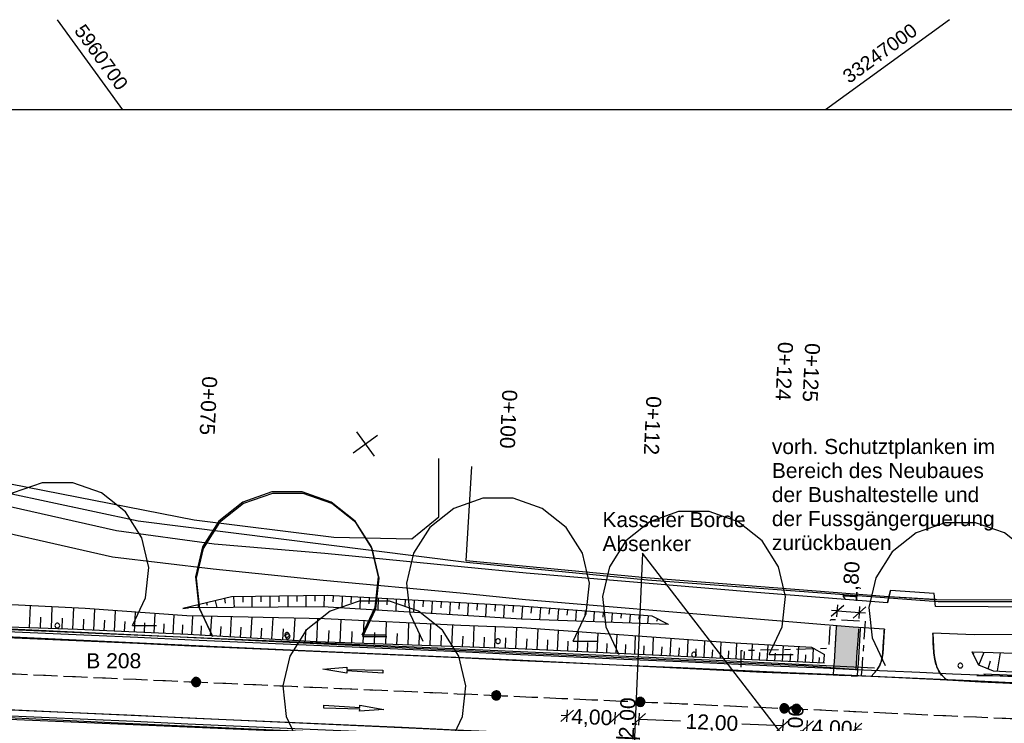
# Model space of a CAD drawing. Extents: x -1.5 to 43, y -1.5 to 27.2.
# Tile 42 of 50: x 11.8 to 28.1, y 15.5 to 27.2. Entities that reach past the tile are written whole.
import ezdxf
from ezdxf.enums import TextEntityAlignment as Align

# ---------------------------------------------------------------- set-up
doc = ezdxf.new("R2010")
doc.units = 0
for name, pattern in [('LT00000', [0]), ('LT21003', [0.6, 0.3, -0.1, 0.1, -0.1]), ('LT30007', [0.5, 0.3, -0.2]), ('LT30013', [0.42, 0.2, -0.1, 0.02, -0.1])]:
    doc.linetypes.add(name, pattern=pattern)
for name, color, linetype in [('ACHSEN_Stat', 7, 'LT00000'), ('Acker_003', 7, 'LT00000'), ('Bok_003', 7, 'LT00000'), ('Bok_005', 7, 'LT00000'), ('Bok_006', 7, 'LT00000'), ('Buk_003', 7, 'LT00000'), ('Buk_005', 7, 'LT00000'), ('Buk_006', 7, 'LT00000'), ('Bäume', 7, 'LT00000'), ('Fk_001', 7, 'LT00000'), ('Fk_002', 7, 'LT00000'), ('Fußweg', 7, 'LT00000'), ('Fußweg_001', 7, 'LT00000'), ('Fußweg_002', 7, 'LT00000'), ('Fußweg_003', 7, 'LT00000'), ('HD_Achs_Stationen', 7, 'LT00000'), ('HD_Baufeldgrenzen', 7, 'LT00000'), ('HD_Bema', 7, 'LT00000'), ('HD_Linie', 7, 'LT00000'), ('HD_Schutzplanken_vorh', 7, 'LT00000'), ('HD_Texte', 7, 'LT00000'), ('HD_Texte_U5_B2', 7, 'LT00000'), ('Manu_Flur', 7, 'LT00000'), ('PL_Fahrraum', 7, 'LT00000'), ('PL_Flächenfüllung', 7, 'LT00000'), ('PL_Markierung', 7, 'LT00000'), ('RASTER', 7, 'LT00000'), ('Schutzpl_001', 7, 'LT00000'), ('Schutzpl_003', 7, 'LT00000'), ('Schutzpl_004', 7, 'LT00000'), ('Tor_001', 7, 'LT00000'), ('VERM_Böschung', 7, 'LT00000'), ('Zaun_001', 7, 'LT00000')]:
    doc.layers.add(name, color=color, linetype=linetype)
doc.styles.add('TS100', font='txt', dxfattribs={"height": 0.2})

# ---------------------------------------------------------------- blocks, each defined once
blk = doc.blocks.new('SYMB20733')
at = {"color": 0, "linetype": 'ByBlock'}
blk.add_line((0.156125, 0), (0.206125, 0), dxfattribs=at)
at = {"color": 0, "linetype": 'ByBlock', "flags": 128}
blk.add_lwpolyline([(0.156125, 0), (0.18344, 0.057533), (0.190279, 0.120853), (0.175878, 0.182892), (0.141845, 0.236725), (0.091978, 0.276342), (0.031844, 0.297321), (-0.031844, 0.297321), (-0.091978, 0.276342), (-0.141845, 0.236725), (-0.175878, 0.182892), (-0.190279, 0.120853), (-0.18344, 0.057533), (-0.156125, 0)], dxfattribs=at)
blk.add_lwpolyline([(0.005, 0), (0.004698, 0.00171), (0.00383, 0.003214), (0.0025, 0.00433), (0.000868, 0.004924), (-0.000868, 0.004924), (-0.0025, 0.00433), (-0.00383, 0.003214), (-0.004698, 0.00171), (-0.005, 0), (-0.004698, -0.00171), (-0.00383, -0.003214), (-0.0025, -0.00433), (-0.000868, -0.004924), (0.000868, -0.004924), (0.0025, -0.00433), (0.00383, -0.003214), (0.004698, -0.00171), (0.005, 0)], close=True, dxfattribs=at)
blk = doc.blocks.new('SYMB31')
at = {"color": 0, "linetype": 'ByBlock'}
for p, q in [((-0.497987, 0.040001), (0.496399, 0.040001)), ((-0.497987, 0.030001), (0.497299, 0.030001)), ((-0.497987, 0.020001), (0.4982, 0.020001)), ((-0.497987, 0.010001), (0.4991, 0.010001)), ((-0.497987, 0.000001), (0.5, 0.000001)), ((-0.497048, 0.050001), (0.495498, 0.050001)), ((-0.495233, 0.060001), (0.494598, 0.060001)), ((-0.493418, 0.070001), (0.493697, 0.070001)), ((-0.491604, 0.080001), (0.492797, 0.080001)), ((-0.489789, 0.090001), (0.491762, 0.090001)), ((-0.487974, 0.100001), (0.489003, 0.100001)), ((-0.486159, 0.110001), (0.486244, 0.110001)), ((-0.484344, 0.120001), (0.483485, 0.120001)), ((-0.482529, 0.130001), (0.480726, 0.130001)), ((-0.479361, 0.140001), (0.477967, 0.140001)), ((-0.475607, 0.150001), (0.475207, 0.150001)), ((-0.471854, 0.160001), (0.472448, 0.160001)), ((-0.4681, 0.170001), (0.469688, 0.170001)), ((-0.464346, 0.180001), (0.466041, 0.180001)), ((-0.460593, 0.190001), (0.461225, 0.190001)), ((-0.456839, 0.200001), (0.45641, 0.200001)), ((-0.453086, 0.210001), (0.451594, 0.210001)), ((-0.448652, 0.220001), (0.446778, 0.220001)), ((-0.442678, 0.230001), (0.441961, 0.230001)), ((-0.436704, 0.240001), (0.437144, 0.240001)), ((-0.43073, 0.250001), (0.432327, 0.250001)), ((-0.424756, 0.260001), (0.426642, 0.260001)), ((-0.418782, 0.270001), (0.419377, 0.270001)), ((-0.412808, 0.280001), (0.412113, 0.280001)), ((-0.406834, 0.290001), (0.404849, 0.290001)), ((-0.399172, 0.300001), (0.397584, 0.300001)), ((-0.390436, 0.310001), (0.390318, 0.310001)), ((-0.381699, 0.320001), (0.383053, 0.320001)), ((-0.372963, 0.330001), (0.375458, 0.330001)), ((-0.364226, 0.340001), (0.364999, 0.340001)), ((-0.355489, 0.350001), (0.35454, 0.350001)), ((-0.346752, 0.360001), (0.34408, 0.360001)), ((-0.334744, 0.370001), (0.333621, 0.370001)), ((-0.322205, 0.380001), (0.323162, 0.380001)), ((-0.309665, 0.390001), (0.312703, 0.390001)), ((-0.297125, 0.400001), (0.297983, 0.400001)), ((-0.284586, 0.410001), (0.282834, 0.410001)), ((-0.270406, 0.420001), (0.267684, 0.420001)), ((-0.251823, 0.430001), (0.252535, 0.430001)), ((-0.233238, 0.440001), (0.237385, 0.440001)), ((-0.214651, 0.450001), (0.214235, 0.450001)), ((-0.195771, 0.460001), (0.190839, 0.460001)), ((-0.164995, 0.470001), (0.167442, 0.470001)), ((-0.134219, 0.480001), (0.134916, 0.480001)), ((-0.09252, 0.490001), (0.091093, 0.490001)), ((-0.497987, -0.009999), (0.499101, -0.009999)), ((-0.497987, -0.019999), (0.4982, -0.019999)), ((-0.497987, -0.029999), (0.497299, -0.029999)), ((-0.497987, -0.039999), (0.496399, -0.039999)), ((-0.497048, -0.049999), (0.495498, -0.049999)), ((-0.495233, -0.059999), (0.494598, -0.059999)), ((-0.493419, -0.069999), (0.493697, -0.069999)), ((-0.491604, -0.079999), (0.492797, -0.079999)), ((-0.489789, -0.089999), (0.491763, -0.089999)), ((-0.487974, -0.099999), (0.489004, -0.099999)), ((-0.48616, -0.109999), (0.486245, -0.109999)), ((-0.484345, -0.119999), (0.483486, -0.119999)), ((-0.482529, -0.129999), (0.480727, -0.129999)), ((-0.479361, -0.139999), (0.477968, -0.139999)), ((-0.475608, -0.149999), (0.475208, -0.149999)), ((-0.471854, -0.159999), (0.472448, -0.159999)), ((-0.468101, -0.169999), (0.469688, -0.169999)), ((-0.464347, -0.179999), (0.466042, -0.179999)), ((-0.460594, -0.189999), (0.461226, -0.189999)), ((-0.45684, -0.199999), (0.45641, -0.199999)), ((-0.453086, -0.209999), (0.451595, -0.209999)), ((-0.448654, -0.219999), (0.446779, -0.219999)), ((-0.44268, -0.229999), (0.441962, -0.229999)), ((-0.436706, -0.239999), (0.437145, -0.239999)), ((-0.430732, -0.249999), (0.432328, -0.249999)), ((-0.424758, -0.259999), (0.426643, -0.259999)), ((-0.418784, -0.269999), (0.419379, -0.269999)), ((-0.41281, -0.279999), (0.412115, -0.279999)), ((-0.406836, -0.289999), (0.40485, -0.289999)), ((-0.399174, -0.299999), (0.397585, -0.299999)), ((-0.390438, -0.309999), (0.390319, -0.309999)), ((-0.381701, -0.319999), (0.383054, -0.319999)), ((-0.372964, -0.329999), (0.37546, -0.329999)), ((-0.364228, -0.339999), (0.365001, -0.339999)), ((-0.355491, -0.349999), (0.354542, -0.349999)), ((-0.346754, -0.359999), (0.344082, -0.359999)), ((-0.334747, -0.369999), (0.333623, -0.369999)), ((-0.322207, -0.379999), (0.323164, -0.379999)), ((-0.309667, -0.389999), (0.312705, -0.389999)), ((-0.297128, -0.399999), (0.297986, -0.399999)), ((-0.284588, -0.409999), (0.282836, -0.409999)), ((-0.27041, -0.419999), (0.267687, -0.419999)), ((-0.251827, -0.429999), (0.252538, -0.429999)), ((-0.233242, -0.439999), (0.237388, -0.439999)), ((-0.214655, -0.449999), (0.214239, -0.449999)), ((-0.195778, -0.459999), (0.190843, -0.459999)), ((-0.165002, -0.469999), (0.167447, -0.469999)), ((-0.134226, -0.479999), (0.134925, -0.479999)), ((-0.092535, -0.489999), (0.091102, -0.489999))]:
    blk.add_line(p, q, dxfattribs=at)
at = {"color": 0, "linetype": 'ByBlock', "flags": 128}
blk.add_lwpolyline([(0.5, 0), (0.489765, 0.100649), (0.459479, 0.197178), (0.410382, 0.285634), (0.344483, 0.362396), (0.264482, 0.424322), (0.173653, 0.468876), (0.075714, 0.494234), (-0.025325, 0.499358), (-0.125326, 0.484039), (-0.220197, 0.448902), (-0.306053, 0.395388), (-0.379379, 0.325686), (-0.437173, 0.242651), (-0.47707, 0.149682), (-0.497435, 0.050584), (-0.497435, -0.050584), (-0.47707, -0.149682), (-0.437173, -0.242651), (-0.379379, -0.325686), (-0.306053, -0.395388), (-0.220197, -0.448902), (-0.125326, -0.484039), (-0.025325, -0.499358), (0.075714, -0.494234), (0.173653, -0.468876), (0.264482, -0.424322), (0.344483, -0.362396), (0.410382, -0.285634), (0.459479, -0.197178), (0.489765, -0.100649), (0.5, 0)], close=True, dxfattribs=at)
blk = doc.blocks.new('*D11')
at = {"color": 18, "linetype": 'ByBlock', "true_color": 0x000000}
for p, q in [((20.970425, 15.710329), (20.761688, 15.519466)), ((20.866057, 15.614898), (20.766157, 15.619366)), ((20.861588, 15.514998), (20.870525, 15.714798)), ((21.769626, 15.674581), (21.560889, 15.483718)), ((21.660789, 15.47925), (21.669726, 15.67905)), ((21.665258, 15.57915), (21.665357, 15.579145)), ((22.169426, 15.656699), (21.960689, 15.465835)), ((22.060589, 15.461367), (22.069526, 15.661167)), ((22.064958, 15.561271), (22.065058, 15.561267)), ((22.065058, 15.561267), (22.751871, 15.530546)), ((23.775847, 15.484744), (24.462661, 15.454024)), ((24.567029, 15.549455), (24.358292, 15.358592)), ((24.458192, 15.354123), (24.467129, 15.553924)), ((24.96623, 15.531599), (24.757493, 15.340736)), ((24.857393, 15.336267), (24.86633, 15.536068)), ((25.769227, 15.495682), (25.56049, 15.304818)), ((25.66039, 15.30035), (25.669327, 15.50015)), ((25.664859, 15.40025), (25.764759, 15.395781))]:
    blk.add_line(p, q, dxfattribs=at)
at = {"color": 18, "linetype": 'ByBlock', "true_color": 0x000000, "style": 'TS100'}
for s, rotation, width, p, p2 in [('2,00', 87.4389, 1.001199, (21.975386, 15.237172), (22.005797, 15.917048)), ('2,00', 87.4389, 1.001199, (24.772489, 15.11206), (24.8029, 15.791935)), ('4,00', 357.4389, 1.001199, (20.932621, 15.486795), (21.612497, 15.456385)), ('12,00', 357.4389, 1.001171, (22.833698, 15.401761), (23.707824, 15.362662)), ('4,00', 357.4389, 1.001199, (24.930324, 15.30798), (25.6102, 15.27757))]:
    blk.add_text(s, height=0.25, rotation=rotation, dxfattribs=dict(at, width=width)).set_placement(p, p2, align=Align.FIT)
blk = doc.blocks.new('*D14')
at = {"color": 18, "linetype": 'ByBlock', "true_color": 0x000000}
for p, q in [((25.471101, 17.453293), (25.258386, 17.266874)), ((25.35817, 17.2603), (25.371318, 17.459868)), ((25.840301, 17.428969), (25.627585, 17.24255)), ((25.727369, 17.235976), (25.740517, 17.435543)), ((25.364744, 17.360084), (25.26496, 17.366658)), ((25.364744, 17.360084), (25.733943, 17.33576)), ((25.733943, 17.33576), (25.833727, 17.329186))]:
    blk.add_line(p, q, dxfattribs=at)
at = {"color": 18, "linetype": 'ByBlock', "true_color": 0x000000, "style": 'TS100', "width": 1.001199}
blk.add_text('1,80', height=0.25, rotation=86.230597, dxfattribs=at).set_placement((25.692965, 17.499284), (25.737705, 18.178368), align=Align.FIT)
blk = doc.blocks.new('SYMB20915')
at = {"color": 0, "linetype": 'ByBlock'}
for p, q in [((-0.05, 0.6), (0, 1)), ((0, 1), (0.05, 0.6)), ((-0.0125, 0.6), (-0.05, 0.6)), ((-0.025, 0), (-0.0125, 0.6)), ((0.05, 0.6), (0.0125, 0.6)), ((0.0125, 0.6), (0.025, 0)), ((0.025, 0), (-0.025, 0))]:
    blk.add_line(p, q, dxfattribs=at)

msp = doc.modelspace()

# ---------------------------------------------------------------- hatches: boundary and pattern name
at = {"layer": 'PL_Flächenfüllung', "linetype": 'Continuous', "true_color": 0xffd6a8}
msp.add_hatch(color=41, dxfattribs=at).paths.add_polyline_path([(25.34684, 17.08828), (25.3351, 16.91018), (25.322, 16.71129), (25.30892, 16.51282), (25.30891, 16.51261), (25.30221, 16.41099), (25.67169, 16.39079), (25.67811, 16.48838), (25.67813, 16.48858), (25.69068, 16.67916), (25.70327, 16.87015), (25.71454, 17.04118), (25.71585, 17.06113), (25.71741, 17.08475), (25.34821, 17.10907)])

# ---------------------------------------------------------------- linework, layer by layer
at = {"layer": 'Acker_003', "color": 253, "true_color": 0x999999, "flags": 128}
msp.add_lwpolyline([(8.122003, 20.80277), (8.452439, 20.004301), (11.313123, 19.529736), (14.66136, 18.874427), (16.981459, 18.589291), (18.284215, 18.558069), (18.730784, 18.926771), (18.728468, 19.896638)], dxfattribs=at)
at = {"layer": 'Bok_003', "color": 253, "true_color": 0x999999, "flags": 128}
msp.add_lwpolyline([(27.713372, 16.462834), (27.955932, 16.366141), (30.57511, 16.22364), (32.517908, 16.084888), (33.809372, 16.055598), (34.788408, 16.01365), (35.365942, 16.307915), (35.677111, 16.609146)], dxfattribs=at)
at = {"layer": 'Bok_005', "color": 253, "true_color": 0x999999, "flags": 128}
msp.add_lwpolyline([(25.149074, 16.489753), (23.81769, 16.555509), (20.050533, 16.729202), (16.684585, 16.847797), (14.552344, 16.969303), (12.719333, 17.053581), (11.084977, 17.1084), (7.91197, 17.269031), (6.981652, 17.318441), (5.106739, 17.475364), (3.840288, 17.476351), (2.767397, 17.678783), (2.722193, 17.918617)], dxfattribs=at)
at = {"layer": 'Bok_006', "color": 253, "true_color": 0x999999, "flags": 128}
msp.add_lwpolyline([(22.553619, 17.137447), (22.279773, 17.27346), (20.083178, 17.440668), (19.189871, 17.487796), (16.880755, 17.616267), (15.281109, 17.596431), (14.471045, 17.400707)], dxfattribs=at)
at = {"layer": 'Buk_003', "color": 253, "true_color": 0x999999, "flags": 128}
msp.add_lwpolyline([(27.609707, 16.677993), (30.582725, 16.588126), (31.629162, 16.569437), (32.467413, 16.545348), (33.833804, 16.442192), (34.824725, 16.347817), (35.383826, 16.560953), (35.241822, 16.675082), (33.946717, 16.654262), (32.04355, 16.768409)], dxfattribs=at)
at = {"layer": 'Buk_005', "color": 253, "true_color": 0x999999, "flags": 128}
msp.add_lwpolyline([(25.154574, 16.629468), (24.941301, 16.752813), (23.659512, 16.824261), (20.111165, 17.081282), (19.098323, 17.120423), (16.826827, 17.231482), (14.538184, 17.277673), (12.844059, 17.400808), (10.402043, 17.523696), (7.092523, 17.68848), (5.180671, 17.841804), (3.951723, 17.888827)], dxfattribs=at)
at = {"layer": 'Buk_006', "color": 253, "true_color": 0x999999, "flags": 128}
msp.add_lwpolyline([(20.106293, 17.224092), (19.138074, 17.285519), (16.8011, 17.428855), (14.562614, 17.413838)], dxfattribs=at)
at = {"layer": 'Fk_001', "color": 253, "true_color": 0x999999, "flags": 128}
msp.add_lwpolyline([(40.626294, 15.556086), (38.444968, 15.672337), (35.428186, 15.817674), (32.354987, 15.967508), (27.751217, 16.178347), (27.194409, 16.208404), (25.926604, 16.267738), (25.923208, 16.26799), (24.126993, 16.335988), (20.017123, 16.541767), (16.626135, 16.692107), (14.921225, 16.77156), (10.469836, 16.982605), (5.07695, 17.233948), (2.390106, 17.383157), (2.372755, 17.3839), (0.876168, 17.448829), (0.873435, 17.448926), (0, 17.479961)], dxfattribs=at)
at = {"layer": 'Fk_002', "color": 253, "true_color": 0x999999, "flags": 128}
msp.add_lwpolyline([(41.204025, 14.29305), (35.127338, 14.620623), (33.32718, 14.713444), (29.924651, 14.867759), (28.822706, 14.919294), (26.416558, 15.020036), (21.595498, 15.250256), (18.352818, 15.404024), (16.780538, 15.476502), (12.510945, 15.672786), (10.119166, 15.77927), (7.664459, 15.898871), (5.173852, 16.004255), (3.672381, 16.063657), (0, 16.262063)], dxfattribs=at)
at = {"layer": 'Fußweg', "color": 253, "true_color": 0x999999}
for p, q in [((26.198236, 17.498196), (26.249151, 17.700327)), ((26.996709, 17.436307), (26.977226, 17.652307))]:
    msp.add_line(p, q, dxfattribs=at)
at = {"layer": 'Fußweg', "color": 253, "true_color": 0x999999, "flags": 128}
for points in [[(25.348534, 17.114055), (25.346833, 17.088235), (25.308917, 16.512733), (25.301753, 16.403995), (25.294361, 16.291796)], [(25.747342, 17.082788), (25.745968, 17.061939), (25.708052, 16.486437), (25.701435, 16.386009), (25.694231, 16.276658)], [(26.146487, 17.056651), (26.144805, 17.031), (26.119831, 16.650035), (26.103753, 16.551432), (26.069235, 16.45768), (26.017532, 16.372195), (25.926604, 16.267738)], [(26.955633, 16.991639), (26.958166, 16.881355), (26.962974, 16.771393), (26.97233, 16.662077), (26.988508, 16.55373), (27.002557, 16.490007), (27.021863, 16.427494), (27.04533, 16.37336), (27.075976, 16.323473), (27.109064, 16.284934), (27.146445, 16.249898), (27.185973, 16.216613)]]:
    msp.add_lwpolyline(points, dxfattribs=at)
at = {"layer": 'Fußweg_001', "color": 253, "true_color": 0x999999, "flags": 128}
msp.add_lwpolyline([(41.054547, 17.382155), (39.880164, 17.576607), (39.045265, 17.539598), (38.182883, 17.344428), (37.271604, 17.169603), (36.319462, 17.088449), (36.063111, 17.064618), (35.274876, 17.010339), (34.098245, 16.993521), (32.110371, 16.99322), (29.651555, 16.976588), (27.642193, 16.965373), (26.955633, 16.991639)], dxfattribs=at)
at = {"layer": 'Fußweg_002', "color": 253, "true_color": 0x999999, "flags": 128}
msp.add_lwpolyline([(41.17168, 17.811626), (39.898388, 18.020741), (39.064013, 17.999686), (38.108673, 17.781725), (37.277569, 17.620404), (36.297542, 17.528633), (35.143803, 17.443899), (34.032069, 17.440857), (32.092408, 17.435784), (29.627284, 17.420008), (26.996709, 17.436307), (26.986776, 17.546425), (26.986559, 17.548832), (26.977226, 17.652307), (26.249151, 17.700327), (26.223053, 17.596718), (26.198236, 17.498196), (24.015774, 17.66875), (20.184563, 17.992193), (19.159763, 18.086922), (16.835035, 18.314802), (14.989119, 18.474005), (13.367075, 18.691536), (10.683228, 19.299032), (9.580314, 19.50536), (7.864173, 19.530177), (6.889002, 19.536863), (6.020594, 19.347946), (5.171921, 19.041355), (4.402156, 18.928308), (3.432678, 18.877821), (2.737997, 18.98842), (2.356843, 19.073417), (1.458742, 19.334362), (0.868207, 19.559193)], dxfattribs=at)
at = {"layer": 'Fußweg_003', "color": 253, "true_color": 0x999999, "flags": 128}
msp.add_lwpolyline([(26.146487, 17.056651), (25.625545, 17.090764), (23.883567, 17.237227), (20.172203, 17.544409), (19.088816, 17.65887), (16.80853, 17.868113), (14.974391, 18.05466), (13.299844, 18.255306), (10.560835, 18.878842), (9.475064, 19.052386), (7.886487, 19.084347), (6.898111, 19.090833), (6.120786, 18.911974), (5.237422, 18.596989), (4.413882, 18.480719), (3.41076, 18.430262), (2.716614, 18.520731), (2.186462, 18.667557), (2.131389, 18.410243), (2.125162, 18.08706), (2.242433, 17.695635), (2.372755, 17.3839)], dxfattribs=at)
at = {"layer": 'HD_Baufeldgrenzen', "color": 1, "linetype": 'LT21003', "true_color": 0xff0000, "flags": 128}
msp.add_lwpolyline([(25.828063, 17.192149), (25.814319, 17.034603), (25.803051, 16.863574), (25.790468, 16.672588), (25.777911, 16.482001), (25.771469, 16.384213), (25.7603, 16.263546), (25.194577, 16.29837), (23.760606, 16.361121), (23.760606, 16.70315), (25.224492, 16.740773), (25.24705, 17.094809), (25.253682, 17.220507), (25.828063, 17.192149)], close=True, dxfattribs=at)
at = {"layer": 'HD_Schutzplanken_vorh', "color": 40, "true_color": 0xffbf00, "flags": 128}
for points in [[(25.982789, 16.408661), (23.231733, 16.544332), (18.583555, 16.744419), (14.043116, 16.939376), (8.394502, 17.185637), (3.761715, 17.437029)], [(27.802955, 16.314317), (31.038552, 16.174085), (33.771366, 16.030433), (35.289976, 15.972288)], [(9.250026, 15.661327), (14.031596, 15.456109), (20.029935, 15.192746), (27.574722, 14.880455), (29.460443, 14.793427)]]:
    msp.add_lwpolyline(points, dxfattribs=at)
at = {"layer": 'HD_Texte', "color": 18, "true_color": 0x000000, "flags": 128}
msp.add_lwpolyline([(24.609673, 15.089584), (22.118646, 18.321803), (21.9825, 15.135099)], dxfattribs=at)
at = {"layer": 'Manu_Flur', "color": 214, "true_color": 0xaa00aa, "flags": 128}
msp.add_lwpolyline([(30.243855, 17.512654), (27.040958, 17.513496), (22.204578, 17.873674), (19.188847, 18.166851), (13.726786, 18.854197), (10.086827, 19.631947)], dxfattribs=at)
at = {"layer": 'PL_Fahrraum', "color": 18, "true_color": 0x000000, "flags": 128}
for points in [[(0, 17.566735), (0.461486, 17.544546), (0.461686, 17.544537), (1.176461, 17.510169), (1.891235, 17.475802), (2.606009, 17.441435), (2.606209, 17.441425), (2.836343, 17.43036), (3.325778, 17.406828), (4.246714, 17.362548), (5.16765, 17.318268), (5.984706, 17.278983), (6.801962, 17.239689), (7.777755, 17.193117), (8.753582, 17.147237), (9.72964, 17.102039), (10.404593, 17.071189), (11.412057, 17.025757), (12.182087, 16.991313), (12.952117, 16.95687), (13.722347, 16.922419), (14.613656, 16.882551), (15.504965, 16.842683), (16.396274, 16.802815), (17.287583, 16.762948), (18.178891, 16.72308), (19.0702, 16.683212), (19.961509, 16.643344), (20.853617, 16.603441), (21.808263, 16.56074), (22.762908, 16.518039), (23.717554, 16.475339), (24.425646, 16.443666), (25.133538, 16.412003), (25.133738, 16.411994), (25.665606, 16.388203), (26.197474, 16.364413), (26.738333, 16.340221), (27.278993, 16.316038), (27.713758, 16.296591), (27.946925, 16.286161), (27.947125, 16.286152), (28.83144, 16.246597), (28.988084, 16.239591), (29.71239, 16.206752), (30.464458, 16.171722), (31.21668, 16.135733), (31.71047, 16.111591), (32.288033, 16.082834), (32.865568, 16.053516), (33.70922, 16.009682), (34.428445, 15.971367), (35.317364, 15.922809), (35.317764, 15.922787), (35.410621, 15.917645), (35.624494, 15.905802), (35.707966, 15.901179), (36.258123, 15.870715), (36.80828, 15.84025), (37.705106, 15.790589), (38.226308, 15.761728), (38.226507, 15.761717), (38.964377, 15.720857), (39.702446, 15.679987), (39.887563, 15.669737), (40.423542, 15.640057), (40.95972, 15.610367)], [(25.348206, 17.109065), (25.346836, 17.088283), (25.335102, 16.910179), (25.321999, 16.711292), (25.308923, 16.512821), (25.308909, 16.512613), (25.302214, 16.410987)], [(25.71585, 17.061134), (25.714535, 17.041177), (25.703267, 16.870148), (25.690684, 16.679162), (25.678128, 16.488575), (25.678115, 16.488376), (25.671685, 16.390787)], [(25.991675, 16.342491), (25.993645, 16.344754), (26.005989, 16.358934), (26.017543, 16.37221), (26.018231, 16.373193), (26.029014, 16.388593), (26.03475, 16.396785), (26.039691, 16.404782), (26.049784, 16.421115), (26.05052, 16.422306), (26.059089, 16.438135), (26.064802, 16.448688), (26.067947, 16.455386), (26.076274, 16.473129), (26.077549, 16.475845), (26.083656, 16.491066), (26.088719, 16.503688), (26.09267, 16.515442), (26.098275, 16.532125), (26.098806, 16.534053), (26.10044, 16.540034), (26.100915, 16.54177), (26.106187, 16.561063), (26.107023, 16.564975), (26.112386, 16.590211), (26.112428, 16.590407), (26.116311, 16.61571), (26.116977, 16.62006), (26.119836, 16.650124), (26.119941, 16.65172), (26.122296, 16.687643), (26.124664, 16.723766), (26.127019, 16.759688), (26.129387, 16.795811), (26.131755, 16.831933), (26.134123, 16.868056), (26.136504, 16.904378), (26.138872, 16.9405), (26.141253, 16.976822), (26.143635, 17.013144), (26.144799, 17.030906), (26.145676, 17.044278)], [(27.115667, 16.278354), (27.113485, 16.280462), (27.100307, 16.29417), (27.088572, 16.307555), (27.087772, 16.308468), (27.07602, 16.323417), (27.070252, 16.331725), (27.064838, 16.33954), (27.054699, 16.356103), (27.054023, 16.357347), (27.045337, 16.373347), (27.040056, 16.384275), (27.036799, 16.391014), (27.02894, 16.409213), (27.027845, 16.412043), (27.021857, 16.427512), (27.017407, 16.440528), (27.013352, 16.452396), (27.008285, 16.469461), (27.007709, 16.4714), (27.005925, 16.477412), (27.005469, 16.479174), (27.000406, 16.498759), (26.999393, 16.502676), (26.993631, 16.528127), (26.993591, 16.528325), (26.988511, 16.553715), (26.987745, 16.558098), (26.982485, 16.588187), (26.982208, 16.589782), (26.976858, 16.625798), (26.972324, 16.66213), (26.968573, 16.698348), (26.965478, 16.734831), (26.962976, 16.771359), (26.960982, 16.807918), (26.959402, 16.8447), (26.958168, 16.881293), (26.957181, 16.918096), (26.956364, 16.954903), (26.956006, 16.972903), (26.955736, 16.986454)], [(0, 16.165118), (0.39425, 16.146162), (0.39445, 16.146152), (1.109225, 16.111785), (1.823999, 16.077418), (2.538773, 16.04305), (2.538973, 16.043041), (2.769107, 16.031976), (3.258542, 16.008443), (4.179478, 15.964163), (5.100414, 15.919884), (5.91747, 15.880599), (6.734726, 15.841304), (7.71151, 15.794686), (8.688326, 15.748759), (9.665375, 15.703515), (10.341012, 15.672633), (10.341212, 15.672624), (11.349499, 15.627155), (12.119529, 15.592712), (12.889559, 15.558269), (13.659789, 15.523817), (14.551098, 15.483949), (15.442406, 15.444081), (16.333715, 15.404214), (17.225024, 15.364346), (18.116333, 15.324478), (19.007642, 15.284611), (19.89895, 15.244743), (20.791058, 15.204839), (21.745704, 15.162139), (22.700349, 15.119438), (23.654995, 15.076737), (24.363087, 15.045065), (25.070979, 15.013401), (25.071179, 15.013392), (25.603047, 14.989602), (26.134915, 14.965812), (26.675775, 14.941619), (27.216434, 14.917436), (27.651199, 14.897989), (27.884366, 14.88756), (27.884566, 14.887551), (28.768882, 14.847996), (28.925525, 14.840989), (29.648132, 14.808228), (30.398436, 14.773279), (31.148894, 14.737375), (31.641526, 14.71329), (32.217734, 14.6846), (32.793914, 14.655351), (33.635588, 14.611619), (34.353125, 14.573394), (35.239959, 14.52495), (35.240358, 14.524928), (35.333216, 14.519786), (35.547088, 14.507943), (35.63056, 14.503321), (36.180717, 14.472856), (36.730875, 14.442392), (37.627701, 14.39273), (38.148902, 14.363869), (38.149102, 14.363858), (38.886971, 14.322999), (39.625041, 14.282129), (39.810157, 14.271878), (40.346136, 14.242199), (40.882315, 14.212508)]]:
    msp.add_lwpolyline(points, dxfattribs=at)
at = {"layer": 'PL_Fahrraum', "color": 18, "linetype": 'LT30013', "true_color": 0x000000, "flags": 128}
msp.add_lwpolyline([(0, 16.865926), (0.427868, 16.845354), (0.428068, 16.845344), (1.142843, 16.810977), (1.857617, 16.77661), (2.572391, 16.742243), (2.572591, 16.742233), (2.802725, 16.731168), (3.29216, 16.707635), (4.213096, 16.663356), (5.134032, 16.619076), (5.951088, 16.579791), (6.768344, 16.540496), (7.744632, 16.493902), (8.720954, 16.447998), (9.697507, 16.402777), (10.372802, 16.371911), (11.380778, 16.326456), (12.150808, 16.292013), (12.920838, 16.25757), (13.691068, 16.223118), (14.582377, 16.18325), (15.473686, 16.143382), (16.364994, 16.103515), (17.256303, 16.063647), (18.147612, 16.023779), (19.038921, 15.983911), (19.93023, 15.944044), (20.822338, 15.90414), (21.776983, 15.861439), (22.731629, 15.818739), (23.686274, 15.776038), (24.394366, 15.744365), (25.102258, 15.712702), (25.102458, 15.712693), (25.634326, 15.688903), (26.166195, 15.665112), (26.707054, 15.64092), (27.247713, 15.616737), (27.682479, 15.59729), (27.915645, 15.586861), (27.915845, 15.586852), (28.800161, 15.547297), (28.956804, 15.54029), (29.680261, 15.50749), (30.431447, 15.472501), (31.182787, 15.436554), (31.675998, 15.412441), (32.252883, 15.383717), (32.829741, 15.354434), (33.672404, 15.310651), (34.390785, 15.27238), (35.278661, 15.223879), (35.279061, 15.223857), (35.371919, 15.218715), (35.585791, 15.206872), (35.669263, 15.20225), (36.21942, 15.171785), (36.769577, 15.141321), (37.666403, 15.09166), (38.187605, 15.062798), (38.187805, 15.062787), (38.925674, 15.021928), (39.663743, 14.981058), (39.84886, 14.970807), (40.384839, 14.941128), (40.921017, 14.911437)], dxfattribs=at)
at = {"layer": 'PL_Markierung', "color": 18, "true_color": 0x000000, "flags": 128}
for points in [[(0, 17.466619), (0.536352, 17.440831), (1.301468, 17.404043), (2.066584, 17.367256), (2.8315, 17.330478), (3.320935, 17.306945), (4.241871, 17.262665), (5.162807, 17.218386), (5.979863, 17.179101), (6.797119, 17.139806), (7.772984, 17.093231), (8.748881, 17.047348), (9.72501, 17.002146), (10.566168, 16.96375), (11.407549, 16.925858), (12.177579, 16.891415), (12.947609, 16.856972), (13.717839, 16.82252), (14.609148, 16.782652), (15.500457, 16.742785), (16.391765, 16.702917), (17.283074, 16.663049), (18.174383, 16.623182), (19.065692, 16.583314), (19.957001, 16.543446), (20.849109, 16.503543), (21.803754, 16.460842), (22.7584, 16.418141), (23.713045, 16.37544), (24.539619, 16.338468), (25.366192, 16.301496), (26.192966, 16.264515), (26.951008, 16.230608), (27.709249, 16.196692), (28.268091, 16.171696), (28.826932, 16.146699), (28.983575, 16.139693), (29.70776, 16.106859), (30.459702, 16.071835), (31.211798, 16.035852), (31.705506, 16.011715), (32.282972, 15.982962), (32.860409, 15.953649), (33.703921, 15.909822), (34.423025, 15.871514), (35.311795, 15.822964), (35.312195, 15.822942), (35.405052, 15.8178), (35.702397, 15.801335), (36.252554, 15.77087), (36.802711, 15.740405), (37.699537, 15.690744), (38.698207, 15.635443), (39.696877, 15.580142), (39.881994, 15.569892), (40.417973, 15.540212), (40.954151, 15.510522), (40.954351, 15.510511)], [(0, 16.265233), (0.478721, 16.242216), (1.243837, 16.205428), (2.008953, 16.16864), (2.77387, 16.131862), (3.263304, 16.10833), (4.18424, 16.06405), (5.105176, 16.01977), (5.922232, 15.980485), (6.739488, 15.941191), (7.716201, 15.894576), (8.692947, 15.848652), (9.669925, 15.803411), (10.511815, 15.764982), (11.353927, 15.727057), (12.123957, 15.692614), (12.893987, 15.658171), (13.664217, 15.623719), (14.555526, 15.583851), (15.446835, 15.543983), (16.338144, 15.504116), (17.229452, 15.464248), (18.120761, 15.42438), (19.01207, 15.384512), (19.903379, 15.344645), (20.795487, 15.304741), (21.750132, 15.26204), (22.704778, 15.21934), (23.659423, 15.176639), (24.485997, 15.139667), (25.31257, 15.102695), (26.139344, 15.065714), (26.897386, 15.031807), (27.655628, 14.997891), (28.214469, 14.972894), (28.77331, 14.947898), (28.929954, 14.940891), (29.652682, 14.908124), (30.403112, 14.87317), (31.153696, 14.83726), (31.646411, 14.813171), (32.222715, 14.784476), (32.798992, 14.755222), (33.640807, 14.711483), (34.358465, 14.673252), (35.245448, 14.624799), (35.245847, 14.624777), (35.338705, 14.619635), (35.636049, 14.60317), (36.186206, 14.572705), (36.736364, 14.542241), (37.63319, 14.49258), (38.63186, 14.437279), (39.63053, 14.381978), (39.815646, 14.371727), (40.351625, 14.342048), (40.887804, 14.312357), (40.888003, 14.312346)]]:
    msp.add_lwpolyline(points, dxfattribs=at)
at = {"layer": 'PL_Markierung', "color": 18, "linetype": 'LT30007', "true_color": 0x000000, "flags": 128}
msp.add_lwpolyline([(0, 16.865926), (0.507536, 16.841523), (1.272653, 16.804736), (2.037769, 16.767948), (2.802685, 16.73117), (3.29212, 16.707637), (4.213056, 16.663358), (5.133992, 16.619078), (5.951048, 16.579793), (6.768304, 16.540498), (7.744593, 16.493903), (8.720914, 16.448), (9.697467, 16.402778), (10.538991, 16.364366), (11.380738, 16.326457), (12.150768, 16.292014), (12.920798, 16.257571), (13.691028, 16.22312), (14.582337, 16.183252), (15.473646, 16.143384), (16.364954, 16.103516), (17.256263, 16.063649), (18.147572, 16.023781), (19.038881, 15.983913), (19.93019, 15.944045), (20.822298, 15.904142), (21.776943, 15.861441), (22.731589, 15.81874), (23.686234, 15.77604), (24.512808, 15.739068), (25.339381, 15.702095), (26.166155, 15.665114), (26.924197, 15.631207), (27.682439, 15.597292), (28.24128, 15.572295), (28.800121, 15.547298), (28.956764, 15.540292), (29.680221, 15.507492), (30.431407, 15.472503), (31.182747, 15.436556), (31.675958, 15.412443), (32.252843, 15.383719), (32.829701, 15.354436), (33.672364, 15.310653), (34.390745, 15.272383), (35.278621, 15.223882), (35.279021, 15.22386), (35.371879, 15.218718), (35.669223, 15.202252), (36.21938, 15.171788), (36.769537, 15.141323), (37.666363, 15.091662), (38.665034, 15.036361), (39.663704, 14.98106), (39.84882, 14.97081), (40.384799, 14.94113), (40.920977, 14.911439), (40.921177, 14.911428)], dxfattribs=at)
at = {"layer": 'RASTER', "color": 18, "true_color": 0x000000}
for p, q in [((12.375811, 27.2), (13.465624, 25.7)), ((27.229779, 27.2), (25.165206, 25.7)), ((43, 25.7), (0, 25.7)), ((43, 25.7), (0, 25.7)), ((13.465334, 25.7004), (13.465624, 25.7)), ((25.165756, 25.7004), (25.165206, 25.7)), ((17.360784, 20.338773), (17.654677, 19.934264)), ((17.360784, 20.338773), (17.654677, 19.934264)), ((17.305476, 19.989572), (17.709985, 20.283465)), ((17.305476, 19.989572), (17.709985, 20.283465))]:
    msp.add_line(p, q, dxfattribs=at)
at = {"layer": 'Schutzpl_001', "color": 253, "true_color": 0x999999, "flags": 128}
msp.add_lwpolyline([(27.684819, 16.284367), (28.552088, 16.274439), (31.1988, 16.145762), (32.808133, 16.06856), (34.404945, 16.00451), (35.302297, 15.928678)], dxfattribs=at)
at = {"layer": 'Schutzpl_003', "color": 253, "true_color": 0x999999, "flags": 128}
msp.add_lwpolyline([(29.853185, 14.769113), (28.908646, 14.782974), (26.17437, 14.90934), (21.644134, 15.115262), (18.185648, 15.286028), (16.588085, 15.348049), (13.393749, 15.492442), (10.18448, 15.649223), (7.792218, 15.760795), (5.320979, 15.90349)], dxfattribs=at)
at = {"layer": 'Schutzpl_004', "color": 253, "true_color": 0x999999, "flags": 128}
msp.add_lwpolyline([(25.705666, 16.378905), (24.809428, 16.4464), (24.00456, 16.479663), (20.019753, 16.659621), (16.814509, 16.81018), (14.426308, 16.925691), (10.426256, 17.113361), (8.028036, 17.219863), (5.633953, 17.335304), (4.880801, 17.370542), (3.882129, 17.399707)], dxfattribs=at)
at = {"layer": 'Tor_001', "color": 253, "true_color": 0x999999, "flags": 128}
msp.add_lwpolyline([(27.018509, 17.546829), (26.986559, 17.548832), (26.223053, 17.596718), (26.214782, 17.597237)], dxfattribs=at)
at = {"layer": 'VERM_Böschung', "color": 253, "true_color": 0x999999}
for p, q in [((15.161111, 17.567437), (15.173121, 17.492726)), ((15.312259, 17.596817), (15.327001, 17.418966)), ((15.469085, 17.598762), (15.469623, 17.509344)), ((15.619077, 17.600622), (15.620157, 17.420933)), ((15.769069, 17.602482), (15.769611, 17.51221)), ((15.91906, 17.604342), (15.92015, 17.422945)), ((16.069052, 17.606202), (16.069599, 17.515077)), ((16.219043, 17.608062), (16.220143, 17.424958)), ((16.369035, 17.609922), (16.369587, 17.517943)), ((16.519026, 17.611782), (16.520137, 17.42697)), ((16.669018, 17.613642), (16.669576, 17.520809)), ((16.820749, 17.615523), (16.8184, 17.427794)), ((16.972372, 17.61117), (16.969384, 17.514944)), ((17.123924, 17.602738), (17.114345, 17.409643)), ((17.273695, 17.594406), (17.268885, 17.497432)), ((17.423466, 17.586073), (17.413803, 17.391276)), ((17.573237, 17.57774), (17.568385, 17.479916)), ((17.723008, 17.569407), (17.713261, 17.372909)), ((17.872779, 17.561074), (17.867885, 17.4624)), ((18.022551, 17.552742), (18.012719, 17.354542)), ((18.172322, 17.544409), (18.167385, 17.444883)), ((18.322093, 17.536076), (18.312176, 17.336175)), ((11.918617, 17.080438), (11.93265, 17.446672)), ((12.281868, 17.068254), (12.295669, 17.428404)), ((12.63844, 17.056294), (12.653301, 17.410407)), ((12.988823, 17.04119), (13.00596, 17.38904)), ((14.471045, 17.400707), (14.562614, 17.413838)), ((14.572207, 17.425149), (14.573557, 17.419535)), ((14.718011, 17.460378), (14.728939, 17.414954)), ((14.863816, 17.495606), (14.873393, 17.455797)), ((15.00962, 17.530835), (15.037001, 17.417021)), ((18.471864, 17.527743), (18.466884, 17.427367)), ((18.621635, 17.519411), (18.611634, 17.317808)), ((18.771406, 17.511078), (18.766384, 17.409851)), ((18.921177, 17.502745), (18.911092, 17.299441)), ((19.070948, 17.494412), (19.065884, 17.392335)), ((19.220724, 17.486168), (19.210542, 17.280921)), ((19.370516, 17.478266), (19.365386, 17.374844)), ((19.520308, 17.470363), (19.509969, 17.261925)), ((19.670101, 17.462461), (19.664891, 17.357444)), ((19.819893, 17.454558), (19.809395, 17.242928)), ((19.970624, 17.446606), (19.964397, 17.340048)), ((20.122205, 17.437697), (20.105947, 17.224114)), ((20.271772, 17.426312), (20.263874, 17.322553)), ((20.42134, 17.414927), (20.406005, 17.213481)), ((20.570907, 17.403542), (20.563471, 17.305856)), ((20.720474, 17.392156), (20.706065, 17.202858)), ((20.870042, 17.380771), (20.863068, 17.289159)), ((12.101003, 17.074321), (12.107962, 17.25591)), ((12.461225, 17.062239), (12.468068, 17.240811)), ((12.814419, 17.049209), (12.822454, 17.22535)), ((13.332145, 17.025405), (13.348832, 17.364119)), ((13.66645, 17.010034), (13.682698, 17.339853)), ((13.991975, 16.995067), (14.007797, 17.316223)), ((14.308951, 16.980494), (14.324357, 17.293215)), ((14.617871, 16.965569), (14.635408, 17.275711)), ((14.933248, 16.947597), (14.952611, 17.269309)), ((15.26102, 16.928919), (15.281108, 17.262679)), ((15.601067, 16.909541), (15.621907, 17.255801)), ((15.953848, 16.889438), (15.975469, 17.248665)), ((16.319841, 16.868582), (16.342272, 17.241262)), ((16.702162, 16.847178), (16.719816, 17.233642)), ((17.089844, 16.833518), (17.104618, 17.2179)), ((22.553619, 17.137447), (20.106293, 17.224092)), ((21.019609, 17.369386), (21.006124, 17.192235)), ((21.169176, 17.358), (21.162665, 17.272462)), ((21.318743, 17.346615), (21.306183, 17.181611)), ((21.468311, 17.33523), (21.462262, 17.255765)), ((21.617878, 17.323845), (21.606242, 17.170988)), ((21.767445, 17.312459), (21.761859, 17.239068)), ((21.917013, 17.301074), (21.906302, 17.160365)), ((22.06658, 17.289689), (22.061456, 17.222371)), ((22.216147, 17.278304), (22.206361, 17.149741)), ((22.37303, 17.227142), (22.352639, 17.186213)), ((13.161626, 17.033245), (13.170081, 17.204871)), ((13.500409, 17.017669), (13.508643, 17.184787)), ((13.830295, 17.002501), (13.838312, 17.16523)), ((14.151517, 16.987732), (14.159324, 17.146187)), ((14.463743, 16.973376), (14.471904, 17.127637)), ((14.773826, 16.956682), (14.783331, 17.114608)), ((15.095628, 16.938344), (15.105489, 17.102184)), ((15.42948, 16.919319), (15.439711, 17.089295)), ((15.775836, 16.899582), (15.78645, 17.075924)), ((16.135162, 16.879106), (16.146173, 17.062052)), ((16.509319, 16.857785), (16.519368, 17.047635)), ((17.471665, 16.820065), (17.48624, 17.199242)), ((17.848316, 16.806794), (17.862693, 17.180836)), ((18.219866, 16.793703), (18.234049, 17.16268)), ((18.586385, 16.780789), (18.600375, 17.144769)), ((18.947941, 16.76805), (18.961741, 17.127101)), ((19.305378, 16.755457), (19.319078, 17.111892)), ((19.661251, 16.742918), (19.674905, 17.098141)), ((20.015269, 16.730444), (20.030166, 17.084412)), ((20.365029, 16.714701), (20.382165, 17.061652)), ((22.507372, 17.160417), (22.496928, 17.139454)), ((16.896972, 16.840314), (16.90441, 17.033819)), ((17.281405, 16.826769), (17.288742, 17.017654)), ((17.660633, 16.813407), (17.66787, 17.001707)), ((18.034725, 16.800227), (18.041864, 16.985977)), ((18.403751, 16.787224), (18.410794, 16.970459)), ((18.767779, 16.774398), (18.774727, 16.955152)), ((19.126986, 16.761742), (19.133848, 16.940264)), ((19.483466, 16.749182), (19.490304, 16.927096)), ((19.838733, 16.736664), (19.845549, 16.913974)), ((20.191021, 16.722724), (20.199061, 16.898529)), ((20.707528, 16.69891), (20.72422, 17.036876)), ((21.041158, 16.683527), (21.057418, 17.012741)), ((21.366148, 16.668543), (21.381986, 16.989231)), ((21.682722, 16.653946), (21.69815, 16.96633)), ((21.991097, 16.639728), (22.006126, 16.944023)), ((22.291487, 16.625878), (22.306127, 16.922292)), ((22.584098, 16.612386), (22.598359, 16.901125)), ((22.869132, 16.599244), (22.883023, 16.880505)), ((20.537402, 16.706754), (20.545858, 16.877968)), ((20.875437, 16.691168), (20.883674, 16.857949)), ((21.204719, 16.675986), (21.212743, 16.838447)), ((21.525473, 16.661197), (21.533289, 16.819451)), ((21.837921, 16.64679), (21.845535, 16.800947)), ((22.142278, 16.632757), (22.149694, 16.782922)), ((22.438753, 16.619088), (22.445977, 16.765363)), ((22.72755, 16.605772), (22.734587, 16.74826)), ((23.008869, 16.592801), (23.015724, 16.731599)), ((23.146784, 16.586443), (23.160316, 16.86042)), ((23.417246, 16.573972), (23.430427, 16.840855)), ((23.680846, 16.561818), (23.693713, 16.822355)), ((23.940257, 16.549455), (23.953022, 16.807901)), ((24.197886, 16.536731), (24.21057, 16.793545)), ((24.453888, 16.524088), (24.466492, 16.77928)), ((24.708274, 16.511524), (24.720798, 16.765104)), ((24.95743, 16.499218), (24.969159, 16.736702)), ((23.282902, 16.580167), (23.28958, 16.71537)), ((23.549839, 16.567859), (23.556344, 16.699561)), ((23.810823, 16.555826), (23.817226, 16.68547)), ((24.069276, 16.543083), (24.075638, 16.671897)), ((24.32609, 16.530399), (24.332412, 16.6584)), ((24.581283, 16.517796), (24.587565, 16.644988)), ((24.834864, 16.505271), (24.841106, 16.631661)), ((25.06023, 16.494141), (25.064789, 16.586449)), ((25.141174, 16.490143), (25.148236, 16.633134)), ((27.713372, 16.462834), (27.609707, 16.677993)), ((27.629652, 16.636597), (27.637686, 16.65675)), ((27.720698, 16.459914), (27.805277, 16.672081)), ((28.029035, 16.362163), (28.07791, 16.66384)), ((27.874467, 16.398615), (27.911705, 16.533177))]:
    msp.add_line(p, q, dxfattribs=at)
at = {"layer": 'Zaun_001', "color": 253, "true_color": 0x999999, "flags": 128}
msp.add_lwpolyline([(32.155076, 18.232844), (32.11902, 17.552273), (29.632445, 17.541183), (27.015994, 17.544506), (26.986776, 17.546425), (26.223015, 17.596568), (26.214782, 17.597237), (26.21462, 17.597119), (22.178441, 17.911072), (19.186047, 18.195015), (19.282405, 19.767094)], dxfattribs=at)

# ---------------------------------------------------------------- block references
at = {"layer": 'ACHSEN_Stat', "color": 18, "true_color": 0x000000, "xscale": 0.15, "yscale": 0.15, "zscale": 0.15}
for p in [(14.691428, 16.178372), (19.686434, 15.954948), (22.084037, 15.847704), (24.48164, 15.740461), (24.68144, 15.731524)]:
    msp.add_blockref('SYMB31', p, dxfattribs=at)
at = {"layer": 'Bäume', "color": 3, "true_color": 0x00ff00, "xscale": 8, "yscale": 8, "zscale": 8}
for p in [(12.382244, 17.116706), (16.203584, 16.962359), (16.215599, 16.936974), (19.715469, 16.857584), (22.977662, 16.634439), (27.41134, 16.450819), (17.65744, 15.145031)]:
    msp.add_blockref('SYMB20733', p, dxfattribs=at)
at = {"layer": 'HD_Achs_Stationen', "color": 18, "true_color": 0x000000, "xscale": 0.15, "yscale": 0.15, "zscale": 0.15}
for p in [(14.691428, 16.178372), (19.686434, 15.954948), (22.084037, 15.847704), (24.48164, 15.740461), (24.68144, 15.731524)]:
    msp.add_blockref('SYMB31', p, dxfattribs=at)
at = {"layer": 'HD_Bema'}
for name in ['*D14', '*D11']:
    msp.add_blockref(name, (0, 0), dxfattribs=at)
at = {"layer": 'HD_Linie', "color": 18, "true_color": 0x000000}
for p, rotation in [((17.799394, 16.347851), 87.426641), ((16.816206, 15.76925), 267.298895)]:
    msp.add_blockref('SYMB20915', p, dxfattribs=dict(at, rotation=rotation))

# ---------------------------------------------------------------- texts
at = {"layer": 'ACHSEN_Stat', "color": 18, "true_color": 0x000000, "style": 'TS100', "width": 0.998232}
for s, p, p2 in [('0+075', (14.794073, 21.270538), (14.75032, 20.292349)), ('0+100', (19.789079, 21.047114), (19.745325, 20.068925)), ('0+112', (22.186682, 20.939871), (22.142928, 19.961682))]:
    msp.add_text(s, height=0.25, rotation=267.438897, dxfattribs=at).set_placement(p, p2, align=Align.FIT)
at = {"layer": 'HD_Achs_Stationen', "color": 18, "true_color": 0x000000, "style": 'TS100', "width": 0.998232}
for s, p, p2 in [('0+124', (24.379219, 21.842799), (24.335465, 20.864611)), ('0+125', (24.82877, 21.822691), (24.785016, 20.844503)), ('0+075', (14.794073, 21.270538), (14.75032, 20.292349)), ('0+100', (19.789079, 21.047114), (19.745325, 20.068925)), ('0+112', (22.186682, 20.939871), (22.142928, 19.961682))]:
    msp.add_text(s, height=0.25, rotation=267.438897, dxfattribs=at).set_placement(p, p2, align=Align.FIT)
at = {"layer": 'HD_Texte', "color": 18, "true_color": 0x000000, "style": 'TS100'}
for s, width, p, p2 in [('Kasseler Borde', 0.997552, (21.45485, 18.756199), (23.836794, 18.756199)), ('Absenker', 0.997817, (21.45485, 18.356199), (22.927072, 18.356199)), ('B 208', 1.000555, (12.864184, 16.407055), (13.777378, 16.407055))]:
    msp.add_text(s, height=0.25, dxfattribs=dict(at, width=width)).set_placement(p, p2, align=Align.FIT)
at = {"layer": 'HD_Texte_U5_B2', "color": 18, "true_color": 0x000000, "style": 'TS100'}
for s, width, p, p2 in [('vorh. Schutztplanken im ', 0.996945, (24.274318, 19.972265), (28.086818, 19.972265)), ('Bereich des Neubaues', 0.998354, (24.274318, 19.572265), (27.802096, 19.572265)), ('der Bushaltestelle und', 0.998665, (24.274318, 19.172265), (27.725707, 19.172265)), ('der Fussgängerquerung', 0.99477, (24.274318, 18.772265), (27.982652, 18.772265)), ('zurückbauen', 0.996613, (24.274318, 18.372265), (26.267374, 18.372265))]:
    msp.add_text(s, height=0.25, dxfattribs=dict(at, width=width)).set_placement(p, p2, align=Align.FIT)
at = {"layer": 'RASTER', "color": 18, "true_color": 0x000000, "style": 'TS100', "width": 1.001073}
for s, rotation, p, p2 in [('5960700', 306, (12.652495, 27.014826), (13.388533, 26.001757)), ('33247000', 36, (25.560304, 26.129203), (26.718097, 26.970389))]:
    msp.add_text(s, height=0.23, rotation=rotation, dxfattribs=at).set_placement(p, p2, align=Align.FIT)

doc.saveas('drawing.dxf')
